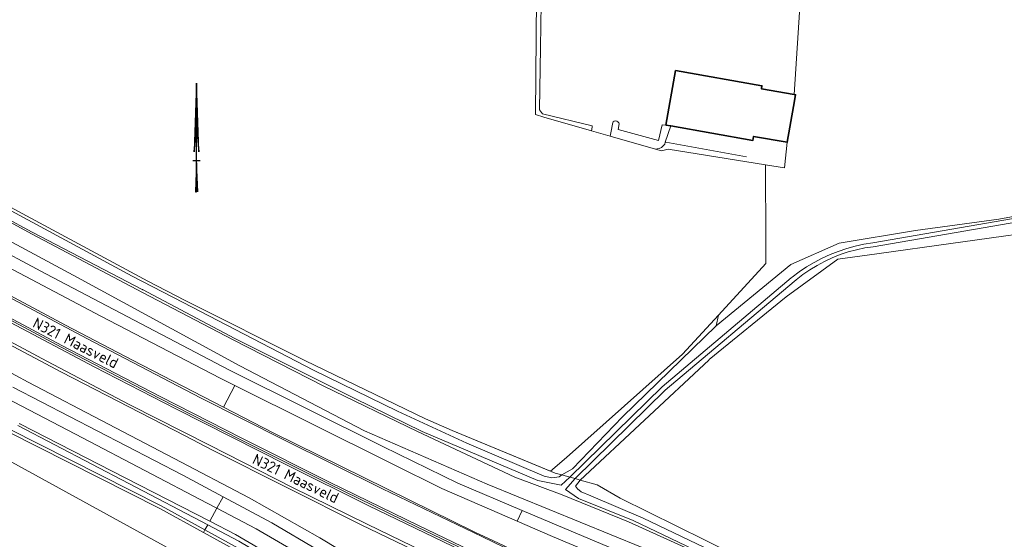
# Model space of a CAD drawing. Header units: metres. Extents: x 178952 to 185583, y 415201 to 419317.
# Tile 89 of 165: x 181464 to 181627, y 417488 to 417574. Entities that reach past the tile are written whole.
import ezdxf
from ezdxf.enums import TextEntityAlignment as Align

# ---------------------------------------------------------------- set-up
doc = ezdxf.new("R2010")
doc.units = ezdxf.units.M
for name, color, linetype, lineweight in [('B-XX-GR-BEPLANTING_CULTUUR_BOSPLANTSOEN-GV', 253, 'Continuous', 18), ('B-XX-GR-BOS_GEMENGD-GV', 253, 'Continuous', 13), ('B-XX-GR-GRAS-GV', 253, 'Continuous', 13), ('B-XX-GR-HAAG-G', 253, 'GR-HAAG1', 13), ('B-XX-GR-HAAG-GV', 253, 'Continuous', 13), ('B-XX-IE-TERREINAFSCHEIDING_KUNSTMATIG_HEKWERK_RASTER-G', 253, 'IE-TERREINAFSCHEIDING-KUNSTMATIG', 18), ('B-XX-OG-BEBOUWING-GV', 252, 'Continuous', 35), ('B-XX-OG-TERREIN_CULTUURSCHEIDING-GV', 253, 'Continuous', 18), ('B-XX-OG-TERREIN_ERF-GV', 253, 'Continuous', 18), ('B-XX-OG-TERREIN_ONBEGROEID-GV', 253, 'Continuous', 18), ('B-XX-OG-TOPOGRAFIE-T18', 253, 'Continuous', 18), ('B-XX-OG-WATER-GV', 253, 'Continuous', 18), ('B-XX-OG-WATER_SLOOT-GV', 253, 'Continuous', 18), ('B-XX-OG-WEG-GV', 253, 'Continuous', 18), ('B-XX-VH-VERHARDING_ASFALT-GV', 251, 'Continuous', 18), ('B-XX-VW-MARKERING-G', 253, 'Continuous', 18), ('X-XX-AL-ORIENTATIE_NOORDPIJL-S', 7, 'Continuous', 25)]:
    doc.layers.add(name, color=color, linetype=linetype, lineweight=lineweight)
doc.styles.add('NLCS-ISO-M-T18', font='NLCS-ISO.ttf', dxfattribs={"height": 1.8})
doc.linetypes.add('GR-HAAG1', pattern='A,6,[176,NLCS.SHX,S=0.125,R=0,X=0,Y=0],-2', length=8)
doc.linetypes.add('IE-TERREINAFSCHEIDING-KUNSTMATIG', pattern='A,4,[82,NLCS.SHX,S=0.75,R=90,X=0,Y=0],4,-2', length=10)

# ---------------------------------------------------------------- blocks, each defined once
blk = doc.blocks.new('SAL-ORIENTATIE_NOORDPIJL-SO')
for p, q in [((0, 12.8), (-0.4, 1.4)), ((0, -5.2), (0, 12.8)), ((0.4, 1.4), (0, 12.8)), ((-0.4, 1.4), (0, 5.6)), ((0, 5.6), (0.4, 1.4)), ((-0.6, 0), (0.6, 0)), ((0, -0.4), (-0.2, -5.2)), ((0.2, -5.2), (0, -0.4)), ((-0.2, -5.2), (0, -5.2))]:
    blk.add_line(p, q)
for points in [[(0.4, 1.4), (0, 5.6), (0, 12.8)], [(0, -5.2), (0.2, -5.2), (0, -0.4)]]:
    blk.add_solid(points)

msp = doc.modelspace()

# ---------------------------------------------------------------- linework, layer by layer
at = {"layer": 'B-XX-GR-BEPLANTING_CULTUUR_BOSPLANTSOEN-GV'}
msp.add_lwpolyline([(181441.18, 417512.589), (181511.283, 417474.077), (181514.879, 417477.472), (181513.721, 417478.129), (181512.658, 417479.117), (181494.287, 417489.223), (181487.056, 417493.201), (181461.812, 417505.957)], dxfattribs=at)
at = {"layer": 'B-XX-GR-BOS_GEMENGD-GV'}
msp.add_lwpolyline([(181593.552, 417583.992), (181592.129, 417561.788), (181592.347, 417561.75), (181592.001, 417559.788), (181590.955, 417553.858), (181590.507, 417549.605), (181587.37, 417550.132), (181587.42, 417537.531), (181587.435, 417533.754), (181579.57, 417525.191), (181579.187, 417523.456), (181591.537, 417533.632), (181599.544, 417537.174), (181612.21, 417539.273), (181626.029, 417541.113), (181640.243, 417543.734)], dxfattribs=at)
at = {"layer": 'B-XX-GR-GRAS-GV'}
for points in [[(181463.533, 417542.434), (181485.06, 417530.865), (181491.274, 417527.62), (181511.067, 417517.704), (181531.079, 417508.019), (181535.476, 417506.088), (181551.777, 417499.353), (181554.435, 417501.612), (181573.636, 417518.73), (181579.57, 417525.191), (181587.435, 417533.754), (181587.42, 417537.531), (181587.37, 417550.132), (181571.25, 417552.711), (181570.154, 417552.453), (181569.168, 417552.736), (181561.666, 417554.889), (181558.557, 417555.782), (181550.648, 417558.052), (181549.262, 417558.45), (181549.519, 417584.308)], [(181635.87, 417539.582), (181604.205, 417535.166), (181599.33, 417534.486), (181590.803, 417528.233), (181578.062, 417517.856), (181577.971, 417517.782), (181556.65, 417497.901), (181559.472, 417497.121), (181563.274, 417494.867), (181582.063, 417485.601), (181600.726, 417476.281), (181610.642, 417471.134), (181626.831, 417462.089), (181656.004, 417447.949)]]:
    msp.add_lwpolyline(points, dxfattribs=at)
at = {"layer": 'B-XX-GR-HAAG-G', "ltscale": 0.2, "flags": 128}
msp.add_lwpolyline([(181584.238, 417551.446), (181570.856, 417553.86), (181570.776, 417553.874)], dxfattribs=at)
at = {"layer": 'B-XX-GR-HAAG-GV'}
for points in [[(181550.31, 417584.225), (181549.853, 417584.273), (181549.519, 417584.308), (181549.262, 417558.45), (181550.648, 417558.052), (181558.557, 417555.782), (181558.633, 417556.389), (181558.655, 417556.564), (181550.44, 417558.585), (181549.94, 417559.269), (181550.08, 417569.574)], [(181571.708, 417556.565), (181570.885, 417556.71), (181570.262, 417556.782), (181569.624, 417554.163), (181562.965, 417555.974), (181563.108, 417556.902), (181563.049, 417557.106), (181562.92, 417557.273), (181562.738, 417557.382), (181562.529, 417557.415), (181562.323, 417557.37), (181562.147, 417557.251), (181562.061, 417557.141), (181561.764, 417555.45), (181561.666, 417554.889), (181569.168, 417552.736), (181569.402, 417552.756), (181569.774, 417552.852), (181570.118, 417553.022), (181570.42, 417553.261), (181570.666, 417553.556), (181570.776, 417553.874)]]:
    msp.add_lwpolyline(points, close=True, dxfattribs=at)
at = {"layer": 'B-XX-IE-TERREINAFSCHEIDING_KUNSTMATIG_HEKWERK_RASTER-G', "ltscale": 0.2, "flags": 128}
for points in [[(181389.722, 417583.942), (181394.104, 417581.312), (181414.005, 417569.693), (181424.559, 417563.786), (181428.001, 417561.932), (181441.931, 417554.226), (181463.533, 417542.434), (181485.06, 417530.865), (181491.274, 417527.62), (181511.067, 417517.704), (181531.079, 417508.019), (181535.476, 417506.088), (181552.556, 417499.031)], [(181742.644, 417406.875), (181739.268, 417408.317), (181736.704, 417409.568), (181731.309, 417412.199), (181726.733, 417414.317), (181702.556, 417425.701), (181678.845, 417436.907), (181656.004, 417447.949), (181626.831, 417462.089), (181610.642, 417471.134), (181600.726, 417476.281), (181582.063, 417485.601), (181563.274, 417494.867), (181559.472, 417497.121)]]:
    msp.add_lwpolyline(points, dxfattribs=at)
at = {"layer": 'B-XX-OG-BEBOUWING-GV'}
msp.add_lwpolyline([(181592.001, 417559.788), (181592.347, 417561.75), (181592.129, 417561.788), (181586.691, 417562.747), (181586.776, 417563.228), (181572.479, 417565.749), (181570.885, 417556.71), (181571.708, 417556.565), (181585.28, 417554.172), (181585.397, 417554.837), (181590.955, 417553.858)], close=True, dxfattribs=at)
at = {"layer": 'B-XX-OG-TERREIN_CULTUURSCHEIDING-GV'}
msp.add_lwpolyline([(181579.187, 417523.456), (181579.57, 417525.191), (181573.636, 417518.73), (181554.435, 417501.612), (181551.777, 417499.353), (181552.556, 417499.031), (181553.62, 417498.738), (181555.399, 417499.748), (181563.694, 417508.38)], close=True, dxfattribs=at)
msp.add_lwpolyline([(181449.735, 417464.645), (181485.537, 417438.918), (181490.754, 417445.575), (181544.006, 417407.255), (181562.357, 417394.249), (181562.536, 417394.122), (181568.653, 417392.053), (181568.977, 417392.091), (181575.58, 417392.863), (181574.835, 417395.142), (181566.494, 417420.658), (181556.135, 417451.988), (181554.462, 417453.945), (181552.259, 417455.559), (181544.235, 417460.165), (181540.066, 417462.67), (181524.775, 417471.859), (181514.879, 417477.472), (181511.283, 417474.077), (181441.18, 417512.589)], dxfattribs=at)
at = {"layer": 'B-XX-OG-TERREIN_ERF-GV'}
msp.add_lwpolyline([(181550.31, 417584.225), (181550.08, 417569.574), (181549.94, 417559.269), (181550.44, 417558.585), (181558.655, 417556.564), (181558.633, 417556.389), (181558.557, 417555.782), (181561.666, 417554.889), (181561.764, 417555.45), (181562.061, 417557.141), (181562.147, 417557.251), (181562.323, 417557.37), (181562.529, 417557.415), (181562.738, 417557.382), (181562.92, 417557.273), (181563.049, 417557.106), (181563.108, 417556.902), (181562.965, 417555.974), (181569.624, 417554.163), (181570.262, 417556.782), (181570.885, 417556.71), (181572.479, 417565.749), (181586.776, 417563.228), (181586.691, 417562.747), (181592.129, 417561.788), (181593.552, 417583.992)], dxfattribs=at)
msp.add_lwpolyline([(181590.955, 417553.858), (181585.397, 417554.837), (181585.28, 417554.172), (181571.708, 417556.565), (181570.776, 417553.874), (181570.666, 417553.556), (181570.42, 417553.261), (181570.118, 417553.022), (181569.774, 417552.852), (181569.402, 417552.756), (181569.168, 417552.736), (181570.154, 417552.453), (181571.25, 417552.711), (181587.37, 417550.132), (181590.507, 417549.605)], close=True, dxfattribs=at)
at = {"layer": 'B-XX-OG-TERREIN_ONBEGROEID-GV'}
for points in [[(181550.31, 417584.225), (181549.853, 417584.273), (181549.519, 417584.308), (181549.262, 417558.45), (181550.648, 417558.052), (181558.557, 417555.782), (181558.633, 417556.389), (181558.655, 417556.564), (181550.44, 417558.585), (181549.94, 417559.269), (181550.08, 417569.574)], [(181571.708, 417556.565), (181570.885, 417556.71), (181570.262, 417556.782), (181569.624, 417554.163), (181562.965, 417555.974), (181563.108, 417556.902), (181563.049, 417557.106), (181562.92, 417557.273), (181562.738, 417557.382), (181562.529, 417557.415), (181562.323, 417557.37), (181562.147, 417557.251), (181562.061, 417557.141), (181561.764, 417555.45), (181561.666, 417554.889), (181569.168, 417552.736), (181569.402, 417552.756), (181569.774, 417552.852), (181570.118, 417553.022), (181570.42, 417553.261), (181570.666, 417553.556), (181570.776, 417553.874)]]:
    msp.add_lwpolyline(points, close=True, dxfattribs=at)
at = {"layer": 'B-XX-OG-WATER-GV', "flags": 128}
msp.add_lwpolyline([(181635.433, 417542.463), (181605.128, 417537.191), (181603.676, 417536.959), (181602.239, 417536.648), (181600.821, 417536.259), (181599.426, 417535.794), (181598.058, 417535.254), (181596.722, 417534.64), (181595.421, 417533.955), (181594.159, 417533.2), (181592.94, 417532.377), (181591.768, 417531.49), (181591.642, 417531.389), (181570.249, 417513.364), (181554.984, 417498.361), (181555.833, 417498.126), (181570.758, 417512.797), (181592.133, 417530.806), (181592.44, 417531.064), (181593.551, 417531.93), (181594.709, 417532.732), (181595.911, 417533.466), (181597.153, 417534.132), (181598.431, 417534.726), (181599.74, 417535.246), (181601.077, 417535.691), (181602.436, 417536.06), (181603.815, 417536.351), (181605.208, 417536.563), (181635.566, 417541.812)], dxfattribs=at)
at = {"layer": 'B-XX-OG-WATER_SLOOT-GV'}
for points in [[(181447.116, 417549.13), (181465.931, 417538.979), (181484.217, 417529.397), (181484.212, 417529.486), (181499.453, 417521.373), (181519.237, 417511.46), (181530.484, 417505.956), (181549.634, 417497.793), (181553.512, 417497.021), (181554.984, 417498.361), (181553.62, 417498.738), (181553.18, 417498.433), (181551.979, 417498.251), (181550.711, 417498.513), (181537.879, 417504.011), (181526.397, 417509.331), (181512.526, 417516.119), (181490.949, 417527.343), (181482.455, 417531.703), (181456.127, 417545.849)], [(181714.978, 417417.452), (181692.735, 417428.159), (181673.54, 417437.337), (181654.861, 417446.353), (181625.474, 417460.316), (181608.739, 417469.778), (181580.46, 417484.02), (181565.466, 417491.197), (181556.38, 417494.863), (181554.25, 417496.313), (181555.833, 417498.126), (181554.984, 417498.361), (181553.512, 417497.021), (181549.634, 417497.793), (181530.484, 417505.956), (181519.237, 417511.46), (181499.453, 417521.373), (181484.212, 417529.486), (181484.217, 417529.397), (181465.931, 417538.979), (181447.116, 417549.13)], [(181714.856, 417417.125), (181692.267, 417428.04), (181673.597, 417436.994), (181654.418, 417446.078), (181625.671, 417459.799), (181608.511, 417469.434), (181580.41, 417483.819), (181564.685, 417490.986), (181553.672, 417495.47), (181545.871, 417498.35), (181529.748, 417505.963), (181514.209, 417513.442), (181499.194, 417521.107), (181484.17, 417528.971), (181465.926, 417538.628), (181447.425, 417548.699)], [(181447.425, 417548.699), (181465.926, 417538.628), (181484.17, 417528.971), (181499.194, 417521.107), (181514.209, 417513.442), (181529.748, 417505.963), (181545.871, 417498.35), (181553.672, 417495.47), (181564.685, 417490.986), (181580.41, 417483.819), (181608.511, 417469.434), (181625.671, 417459.799), (181654.418, 417446.078), (181673.597, 417436.994), (181692.267, 417428.04), (181714.856, 417417.125)], [(181640.243, 417543.734), (181626.029, 417541.113), (181612.21, 417539.273), (181599.544, 417537.174), (181591.537, 417533.632), (181579.187, 417523.456), (181563.694, 417508.38), (181555.399, 417499.748), (181553.62, 417498.738), (181554.984, 417498.361), (181570.249, 417513.364), (181591.642, 417531.389), (181591.768, 417531.49), (181592.94, 417532.377), (181594.159, 417533.2), (181595.421, 417533.955), (181596.722, 417534.64), (181598.058, 417535.254), (181599.426, 417535.794), (181600.821, 417536.259), (181602.239, 417536.648), (181603.676, 417536.959), (181605.128, 417537.191), (181635.433, 417542.463)], [(181451.958, 417542.978), (181473.404, 417531.485), (181500.287, 417516.83), (181520.937, 417506.051), (181541.288, 417497.208), (181566.931, 417486.694), (181591.252, 417475.226), (181602.353, 417469.972), (181613.961, 417463.635), (181620.06, 417459.819), (181633.64, 417452.67), (181659.691, 417440.37), (181685.417, 417428.151), (181707.193, 417417.584), (181730.123, 417406.402)], [(181635.566, 417541.812), (181605.208, 417536.563), (181603.815, 417536.351), (181602.436, 417536.06), (181601.077, 417535.691), (181599.74, 417535.246), (181598.431, 417534.726), (181597.153, 417534.132), (181595.911, 417533.466), (181594.709, 417532.732), (181593.551, 417531.93), (181592.44, 417531.064), (181592.133, 417530.806), (181570.758, 417512.797), (181555.833, 417498.126), (181556.65, 417497.901), (181577.971, 417517.782), (181578.062, 417517.856), (181590.803, 417528.233), (181599.33, 417534.486), (181604.205, 417535.166), (181635.87, 417539.582)], [(181463.826, 417507.239), (181463.894, 417507.187), (181481.328, 417498.254), (181495.313, 417491.088), (181496.498, 417493.242), (181494.918, 417494.074), (181474.228, 417504.904), (181451.565, 417516.701)], [(181462.046, 417506.399), (181487.289, 417493.644), (181494.528, 417489.661), (181494.986, 417490.494), (181481.932, 417497.335), (181463.546, 417506.934)], [(181463.546, 417506.934), (181481.932, 417497.335), (181494.986, 417490.494), (181500.163, 417487.781), (181515.887, 417478.422), (181533.954, 417467.413), (181538.345, 417465.25), (181533.814, 417468.018), (181526.844, 417472.582), (181514.75, 417480.004), (181499.589, 417488.897), (181495.313, 417491.088), (181481.328, 417498.254), (181463.894, 417507.187), (181463.826, 417507.239)], [(181630.667, 417459.406), (181611.348, 417469.705), (181588.825, 417481.182), (181567.127, 417491.565), (181558.456, 417495.295), (181556.838, 417495.967), (181556.236, 417496.429), (181555.92, 417496.888), (181556.65, 417497.901), (181555.833, 417498.126), (181554.25, 417496.313), (181556.38, 417494.863), (181565.466, 417491.197), (181580.46, 417484.02), (181608.739, 417469.778), (181625.474, 417460.316), (181654.861, 417446.353)]]:
    msp.add_lwpolyline(points, dxfattribs=at)
msp.add_lwpolyline([(181496.498, 417493.242), (181495.313, 417491.088), (181499.589, 417488.897), (181514.75, 417480.004), (181526.844, 417472.582), (181533.814, 417468.018), (181538.345, 417465.25), (181533.954, 417467.413), (181515.887, 417478.422), (181500.163, 417487.781), (181494.986, 417490.494), (181494.528, 417489.661), (181512.911, 417479.548), (181517.982, 417476.371), (181536.17, 417465.488), (181541.604, 417462.601), (181542.043, 417462.857), (181542.182, 417463.457), (181541.81, 417464.118), (181538.917, 417465.945), (181535.739, 417468.477), (181522.49, 417477.791), (181515.819, 417482.377), (181503.012, 417489.808)], close=True, dxfattribs=at)
at = {"layer": 'B-XX-OG-WEG-GV'}
for points in [[(181457.081, 417535.729), (181453.358, 417537.698), (181433.477, 417548.713), (181413.709, 417559.928), (181411.794, 417556.552), (181429.267, 417546.532), (181452.243, 417533.847), (181455.228, 417532.245), (181471.449, 417523.533), (181482.509, 417517.741), (181497.613, 417509.954), (181499.468, 417513.551), (181497.387, 417514.588), (181497.059, 417514.754), (181477.268, 417525.056)], [(181533.748, 417496.484), (181525.517, 417500.567), (181525.291, 417500.679), (181499.468, 417513.551), (181497.613, 417509.954), (181505.801, 417505.732), (181528.369, 417494.634), (181539.228, 417489.283), (181542.199, 417487.885), (181544.216, 417486.922), (181559.127, 417479.797), (181564.369, 417477.302), (181567.014, 417482.335), (181561.398, 417484.599), (181552.101, 417488.541), (181546.217, 417491.087)], [(181497.534, 417495.126), (181496.498, 417493.242), (181503.012, 417489.808), (181515.819, 417482.377), (181535.442, 417470.149), (181551.602, 417460.322), (181554.97, 417458.076), (181555.986, 417456.792), (181556.792, 417455.363), (181557.96, 417452.095), (181559.674, 417451.207), (181560.8, 417450.623), (181560.984, 417450.528), (181559.423, 417455.109), (181557.55, 417458.421), (181555.959, 417460.383), (181555.579, 417460.613), (181553.562, 417461.738), (181542.402, 417468.544), (181536.967, 417471.83), (181527.286, 417477.685), (181513.283, 417486.249), (181505.593, 417490.799)], [(181517.982, 417476.371), (181512.911, 417479.548), (181494.528, 417489.661), (181494.287, 417489.223), (181512.658, 417479.117), (181513.721, 417478.129), (181514.879, 417477.472), (181524.775, 417471.859), (181540.066, 417462.67), (181544.235, 417460.165), (181552.259, 417455.559), (181554.462, 417453.945), (181553.662, 417455.659), (181552.53, 417457.111), (181551.209, 417458.111), (181546.067, 417461.423), (181541.81, 417464.118), (181542.182, 417463.457), (181542.043, 417462.857), (181541.604, 417462.601), (181536.17, 417465.488)]]:
    msp.add_lwpolyline(points, close=True, dxfattribs=at)
for points in [[(181456.127, 417545.849), (181482.455, 417531.703), (181490.949, 417527.343), (181512.526, 417516.119), (181526.397, 417509.331), (181537.879, 417504.011), (181550.711, 417498.513), (181551.979, 417498.251), (181553.18, 417498.433), (181553.62, 417498.738), (181552.556, 417499.031), (181551.777, 417499.353), (181535.476, 417506.088), (181531.079, 417508.019), (181511.067, 417517.704), (181491.274, 417527.62), (181485.06, 417530.865), (181463.533, 417542.434)], [(181730.123, 417406.402), (181707.193, 417417.584), (181685.417, 417428.151), (181659.691, 417440.37), (181633.64, 417452.67), (181620.06, 417459.819), (181613.961, 417463.635), (181602.353, 417469.972), (181591.252, 417475.226), (181566.931, 417486.694), (181541.288, 417497.208), (181520.937, 417506.051), (181500.287, 417516.83), (181473.404, 417531.485), (181451.958, 417542.978)], [(181458.007, 417537.47), (181468.159, 417532.044), (181498.623, 417516.116), (181524.003, 417503.435), (181536.416, 417497.396), (181547.067, 417492.857), (181556.204, 417488.963), (181569.494, 417483.402), (181582.157, 417477.623), (181599.649, 417469.001), (181609.927, 417463.636), (181624.448, 417455.407), (181631.739, 417451.53), (181636.934, 417449.016), (181639.072, 417447.982), (181656.006, 417439.884), (181673.094, 417431.644), (181692.942, 417422.144), (181713.805, 417412.201)], [(181539.014, 417481.502), (181520.41, 417490.492), (181495.807, 417502.848), (181491.238, 417505.204), (181470.755, 417515.764), (181454.83, 417524.236)], [(181452.955, 417520.761), (181465.26, 417514.119), (181478.58, 417507.181), (181489.445, 417501.468), (181501.845, 417494.949), (181513.549, 417488.309), (181520.237, 417484.282)], [(181451.565, 417516.701), (181474.228, 417504.904), (181494.918, 417494.074), (181496.498, 417493.242), (181497.534, 417495.126), (181490.883, 417498.698), (181462.735, 417513.311)], [(181461.812, 417505.957), (181487.056, 417493.201), (181494.287, 417489.223), (181494.528, 417489.661), (181487.289, 417493.644), (181462.046, 417506.399)], [(181726.733, 417414.317), (181702.556, 417425.701), (181678.845, 417436.907), (181656.004, 417447.949), (181626.831, 417462.089), (181610.642, 417471.134), (181600.726, 417476.281), (181582.063, 417485.601), (181563.274, 417494.867), (181559.472, 417497.121), (181556.65, 417497.901), (181555.92, 417496.888), (181556.236, 417496.429), (181556.838, 417495.967), (181558.456, 417495.295), (181567.127, 417491.565), (181588.825, 417481.182), (181611.348, 417469.705), (181630.667, 417459.406), (181652.195, 417448.875), (181672.236, 417439.315), (181688.895, 417431.656), (181710.5, 417421.485), (181729.82, 417412.227)]]:
    msp.add_lwpolyline(points, dxfattribs=at)
at = {"layer": 'B-XX-VH-VERHARDING_ASFALT-GV'}
for points in [[(181498.623, 417516.116), (181468.159, 417532.044), (181458.007, 417537.47), (181457.081, 417535.729), (181477.268, 417525.056), (181497.059, 417514.754), (181497.387, 417514.588), (181499.468, 417513.551), (181525.291, 417500.679), (181525.517, 417500.567), (181533.748, 417496.484), (181546.217, 417491.087), (181547.067, 417492.857), (181536.416, 417497.396), (181524.003, 417503.435)], [(181497.613, 417509.954), (181482.509, 417517.741), (181471.449, 417523.533), (181455.228, 417532.245), (181455.079, 417531.965), (181453.697, 417529.366), (181453.551, 417529.093), (181455.226, 417528.175), (181470.71, 417519.92), (181486.964, 417511.463), (181500.481, 417504.556), (181515.142, 417497.215), (181529.742, 417490.074), (181542.739, 417483.846), (181542.873, 417484.126), (181544.127, 417486.736), (181544.216, 417486.922), (181542.199, 417487.885), (181539.228, 417489.283), (181528.369, 417494.634), (181505.801, 417505.732)], [(181453.551, 417529.093), (181453.39, 417528.789), (181452.056, 417526.281), (181451.82, 417525.837), (181454.83, 417524.236), (181470.755, 417515.764), (181491.238, 417505.204), (181495.807, 417502.848), (181520.41, 417490.492), (181539.014, 417481.502), (181541.126, 417480.489), (181541.349, 417480.953), (181542.604, 417483.566), (181542.739, 417483.846), (181529.742, 417490.074), (181515.142, 417497.215), (181500.481, 417504.556), (181486.964, 417511.463), (181470.71, 417519.92), (181455.226, 417528.175)]]:
    msp.add_lwpolyline(points, close=True, dxfattribs=at)
for points in [[(181520.237, 417484.282), (181513.549, 417488.309), (181501.845, 417494.949), (181489.445, 417501.468), (181478.58, 417507.181), (181465.26, 417514.119), (181452.955, 417520.761)], [(181462.735, 417513.311), (181490.883, 417498.698), (181497.534, 417495.126), (181505.593, 417490.799), (181513.283, 417486.249)], [(181569.494, 417483.402), (181556.204, 417488.963), (181547.067, 417492.857), (181546.217, 417491.087), (181552.101, 417488.541), (181561.398, 417484.599)]]:
    msp.add_lwpolyline(points, dxfattribs=at)
at = {"layer": 'B-XX-VW-MARKERING-G'}
for points in [[(181597.058, 417461.359), (181580.474, 417469.316), (181569.461, 417474.593), (181559.551, 417479.367), (181548.581, 417484.597), (181544.127, 417486.736), (181540.474, 417488.491), (181523.958, 417496.431), (181507.604, 417504.569), (181493.811, 417511.539), (181475.09, 417521.27), (181459.011, 417529.819)], [(181562.358, 417474.799), (181543.581, 417483.787), (181542.873, 417484.126), (181529.877, 417490.353), (181515.279, 417497.493), (181500.621, 417504.833), (181487.106, 417511.739), (181470.855, 417520.195), (181455.373, 417528.448)], [(181561.128, 417471.423), (181544.582, 417479.401), (181541.349, 417480.953), (181532.642, 417485.13), (181521.395, 417490.56), (181509.014, 417496.686), (181495.306, 417503.651), (181482.112, 417510.34), (181468.328, 417517.573), (181452.11, 417526.252)], [(181457.7, 417526.433), (181476.161, 417516.67), (181489.694, 417509.68), (181508.151, 417500.338), (181521.661, 417493.615), (181537.139, 417486.184), (181542.604, 417483.566), (181551.215, 417479.44), (181562.045, 417474.217)]]:
    msp.add_lwpolyline(points, dxfattribs=at)

# ---------------------------------------------------------------- block references
at = {"layer": 'X-XX-AL-ORIENTATIE_NOORDPIJL-S'}
msp.add_blockref('SAL-ORIENTATIE_NOORDPIJL-SO', (181493.143, 417550.861), dxfattribs=at)

# ---------------------------------------------------------------- texts
at = {"layer": 'B-XX-OG-TOPOGRAFIE-T18', "style": 'NLCS-ISO-M-T18'}
for rotation, p in [(333.02832, (181473.123, 417520.624)), (334.2, (181509.564, 417498.163))]:
    msp.add_text('N321 Maasveld', height=1.8, rotation=rotation, dxfattribs=at).set_placement(p, align=Align.MIDDLE_CENTER)

doc.saveas('drawing.dxf')
